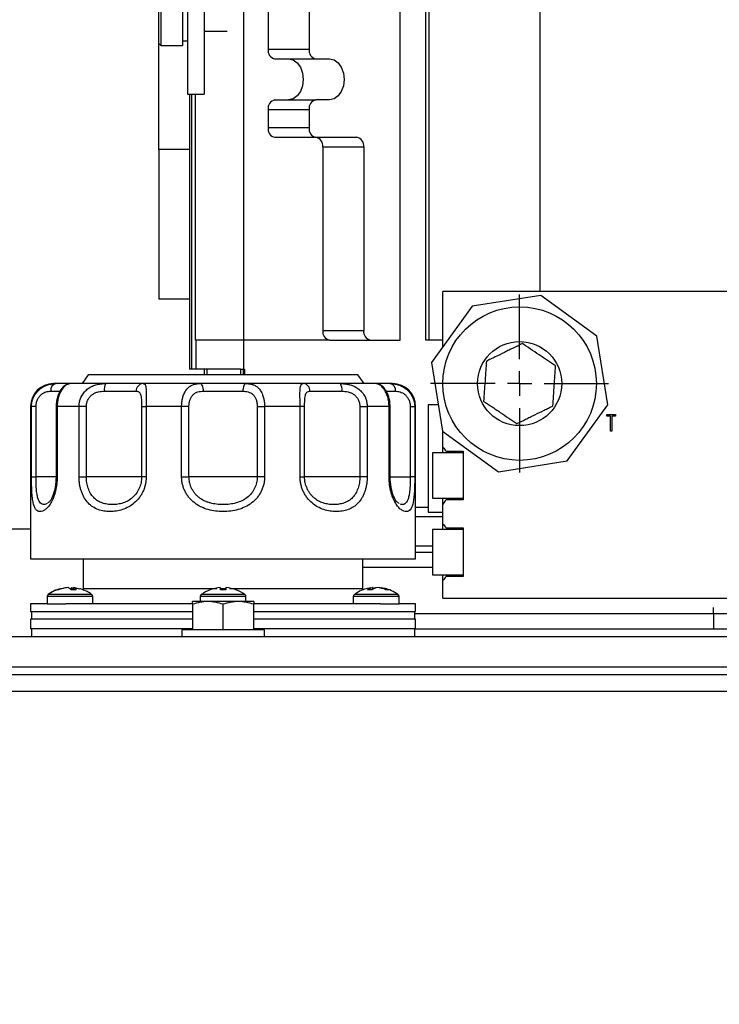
# Model space of a CAD drawing. Header units: inches. Extents: x 4 to 194, y 4 to 148.
# Tile 5 of 88: x 35.64 to 41.35, y 89.37 to 97.4. Entities that reach past the tile are written whole.
import ezdxf

# ---------------------------------------------------------------- set-up
doc = ezdxf.new("R2010")
doc.units = ezdxf.units.IN
doc.header["$LTSCALE"] = 18
doc.header["$MEASUREMENT"] = 0
doc.linetypes.add('CENTERX2', pattern=[0.8, 0.5, -0.1, 0.1, -0.1])
doc.layers.add('CENTER', color=40, linetype='CENTERX2')
doc.layers.add('DIMENSIONS', color=140, linetype='Continuous', lineweight=25)
doc.styles.add('SLDTEXTSTYLE0', font='TXT', dxfattribs={"width": 0.7})
doc.dimstyles.new('SLDDIMSTYLE1', dxfattribs={"dimtxt": 1.529297, "dimasz": 2.34, "dimexe": 0, "dimexo": 0.0625, "dimgap": 0.382324, "dimtad": 0, "dimtih": 1, "dimtoh": 1, "dimrnd": 1e-09, "dimzin": 12, "dimdsep": 46, "dimtxsty": 'SLDTEXTSTYLE0', "dimsah": 1, "dimcen": 0.09, "dimadec": 0, "dimazin": 3, "dimtfac": 1, "dimtofl": 0, "dimtmove": 0, "dimatfit": 3, "dimfxl": 0, "dimfrac": 2, "dimtolj": 1, "dimtzin": 12, "dimarcsym": 0})

# ---------------------------------------------------------------- blocks, each defined once
blk = doc.blocks.new('_D_1')
at = {"layer": 'DIMENSIONS'}
for p, q in [((37.1704, 106.2358), (21.1673, 106.2358)), ((23.4173, 106.2358), (23.4173, 93.3012)), ((20.509, 90.5283), (19.9955, 90.5283)), ((19.9955, 90.5283), (19.9955, 88.0977)), ((26.3257, 90.5283), (26.8392, 90.5283)), ((26.8392, 90.5283), (26.8392, 88.0977)), ((19.9955, 88.0977), (20.509, 88.0977)), ((26.8392, 88.0977), (26.3257, 88.0977)), ((23.4173, 75.3039), (23.4173, 87.7554)), ((31.3362, 75.3039), (21.1673, 75.3039))]:
    blk.add_line(p, q, dxfattribs=at)
for points in [[(23.4173, 106.2358), (23.0573, 103.8958), (23.7773, 103.8958)], [(23.4173, 75.3039), (23.7773, 77.6439), (23.0573, 77.6439)]]:
    blk.add_solid(points, dxfattribs=at)
at = {"layer": 'DIMENSIONS', "char_height": 1.5, "attachment_point": 1, "style": 'SLDTEXTSTYLE0'}
for s, insert in [('30.93', (20.509, 92.8043)), ('785.7', (20.509, 90.0313))]:
    blk.add_mtext(s, dxfattribs=dict(at, insert=insert))
blk = doc.blocks.new('SW_CENTERMARKSYMBOL_9')
at = {"layer": 'CENTER', "color": 0}
for p, q in [((0, 0.2), (0, 0.72593)), ((0, 0), (0, 0.1)), ((-0.2, 0), (-0.72593, 0)), ((0, 0), (-0.1, 0)), ((0, 0), (0, -0.1)), ((0, 0), (0.1, 0)), ((0.2, 0), (0.72593, 0)), ((0, -0.2), (0, -0.72593))]:
    blk.add_line(p, q, dxfattribs=at)

msp = doc.modelspace()

# ---------------------------------------------------------------- linework, layer by layer
for p, q in [((37.4675, 94.7831), (37.4675, 102.1846)), ((38.7427, 94.7831), (38.7427, 102.1846)), ((38.9509, 94.7831), (38.9509, 102.1846)), ((38.978, 94.7831), (38.978, 102.1846)), ((39.8817, 99.8978), (39.8817, 95.1789)), ((37.0074, 98.1282), (37.0074, 96.7896)), ((37.1452, 98.1282), (37.1452, 96.7896)), ((36.7712, 97.7161), (36.7712, 97.2043)), ((37.6658, 97.663), (37.6658, 97.1551)), ((37.9998, 97.663), (37.9998, 97.1551)), ((36.7909, 97.4602), (36.7909, 97.1846)), ((36.968, 97.4602), (36.968, 97.1846)), ((37.1452, 97.3028), (37.3326, 97.3028)), ((36.968, 97.224), (37.0074, 97.224)), ((36.7712, 97.2043), (36.7909, 97.1846)), ((36.7744, 96.3382), (36.7744, 97.2011)), ((36.7909, 97.1846), (36.968, 97.1846)), ((37.6658, 97.1551), (37.9998, 97.1551)), ((37.7215, 97.0764), (38.0555, 97.0764)), ((38.0555, 97.0764), (38.1669, 97.0764)), ((37.0074, 96.7896), (37.1452, 96.7896)), ((37.0246, 96.7896), (37.0246, 94.5469)), ((37.0431, 94.5469), (37.0431, 96.7896)), ((37.0732, 94.7831), (37.0732, 96.7896)), ((37.7215, 96.7417), (38.0555, 96.7417)), ((38.1669, 96.7417), (38.0555, 96.7417)), ((37.6658, 96.663), (37.6658, 96.5154)), ((37.6658, 96.663), (37.9998, 96.663)), ((37.9998, 96.663), (37.9998, 96.5154)), ((37.6658, 96.5154), (37.9998, 96.5154)), ((37.7215, 96.4366), (38.0555, 96.4366)), ((38.0555, 96.4366), (38.3896, 96.4366)), ((37.0246, 96.3382), (36.7744, 96.3382)), ((36.7744, 96.3382), (36.7744, 95.1177)), ((38.1112, 96.3579), (38.4453, 96.3579)), ((38.1112, 96.3579), (38.1112, 94.8618)), ((38.4453, 96.3579), (38.4453, 94.8618)), ((39.0917, 94.7305), (39.0917, 95.1789)), ((42.533, 95.1789), (39.0917, 95.1789)), ((39.8888, 95.1479), (39.33, 95.059)), ((40.3468, 94.8157), (39.8888, 95.1479)), ((37.0246, 95.1177), (36.7744, 95.1177)), ((39.33, 95.059), (38.9978, 94.601)), ((38.1112, 94.8618), (38.4453, 94.8618)), ((40.4357, 94.2569), (40.3468, 94.8157)), ((37.4675, 94.7831), (37.0732, 94.7831)), ((37.08, 94.5469), (37.08, 94.7831)), ((38.1669, 94.7831), (37.4675, 94.7831)), ((37.4676, 94.5469), (37.4676, 94.7831)), ((38.1669, 94.7831), (38.5009, 94.7831)), ((38.5009, 94.7831), (38.7427, 94.7831)), ((38.978, 94.7831), (38.9509, 94.7831)), ((39.0917, 94.7831), (38.978, 94.7831)), ((38.9978, 94.601), (39.0867, 94.0422)), ((36.1987, 94.4989), (36.1487, 94.4289)), ((38.3987, 94.4989), (36.1987, 94.4989)), ((37.0431, 94.5469), (37.0246, 94.5469)), ((37.08, 94.5469), (37.0431, 94.5469)), ((37.2699, 94.5469), (37.08, 94.5469)), ((37.1452, 94.5469), (37.1452, 94.4989)), ((37.1675, 94.4989), (37.1675, 94.5469)), ((37.4397, 94.5469), (37.2699, 94.5469)), ((37.4397, 94.5469), (37.4621, 94.5469)), ((37.4397, 94.5469), (37.4397, 94.4989)), ((37.4621, 94.5469), (37.4733, 94.5469)), ((37.4621, 94.5469), (37.4621, 94.4989)), ((37.4733, 94.5469), (37.4733, 94.4989)), ((38.4487, 94.4289), (38.3987, 94.4989)), ((36.054, 94.4289), (36.0376, 94.4235)), ((38.5599, 94.4235), (38.5435, 94.4289)), ((35.8927, 94.3664), (35.9717, 94.3664)), ((36.3304, 94.3664), (36.5905, 94.3664)), ((37.138, 94.3664), (37.4595, 94.3664)), ((38.007, 94.3664), (38.2671, 94.3664)), ((38.6229, 94.3664), (38.7048, 94.3664)), ((39.0526, 94.2564), (38.9697, 94.2564)), ((38.9697, 94.2564), (38.9697, 93.3814)), ((40.1035, 93.7989), (40.4357, 94.2569)), ((35.7287, 94.2414), (35.7287, 92.9989)), ((35.7361, 94.2414), (35.7287, 94.2414)), ((35.7361, 93.6688), (35.7361, 94.2414)), ((35.7729, 94.2414), (35.7361, 94.2414)), ((35.7729, 93.6688), (35.7729, 94.2414)), ((35.9367, 94.2414), (35.9367, 93.6688)), ((35.9453, 94.2414), (35.9367, 94.2414)), ((35.9453, 94.2414), (35.9453, 93.6688)), ((36.1238, 94.2414), (35.9453, 94.2414)), ((36.1238, 93.6688), (36.1238, 94.2414)), ((36.1836, 94.2414), (36.1238, 94.2414)), ((36.1836, 93.6688), (36.1836, 94.2414)), ((36.6342, 94.2414), (36.6342, 93.6688)), ((36.6342, 94.2414), (36.6714, 94.2414)), ((36.6714, 94.2414), (36.6714, 93.6688)), ((36.9603, 94.2414), (36.6714, 94.2414)), ((36.9603, 93.6688), (36.9603, 94.2414)), ((37.0202, 94.2414), (36.9603, 94.2414)), ((37.0202, 93.6688), (37.0202, 94.2414)), ((37.5773, 94.2414), (37.6372, 94.2414)), ((37.5773, 94.2414), (37.5773, 93.6688)), ((37.6372, 94.2414), (37.6372, 93.6688)), ((37.9261, 94.2414), (37.6372, 94.2414)), ((37.9261, 93.6688), (37.9261, 94.2414)), ((37.9633, 94.2414), (37.9261, 94.2414)), ((37.9633, 93.6688), (37.9633, 94.2414)), ((38.4139, 94.2414), (38.4139, 93.6688)), ((38.4139, 94.2414), (38.4737, 94.2414)), ((38.4737, 94.2414), (38.4737, 93.6688)), ((38.6522, 94.2414), (38.4737, 94.2414)), ((38.6522, 93.6688), (38.6522, 94.2414)), ((38.6608, 94.2414), (38.6522, 94.2414)), ((38.6608, 93.6688), (38.6608, 94.2414)), ((38.8246, 94.2414), (38.8246, 93.6688)), ((38.8246, 94.2414), (38.8614, 94.2414)), ((38.8614, 94.2414), (38.8614, 93.6688)), ((38.8687, 94.2414), (38.8614, 94.2414)), ((38.8687, 92.9989), (38.8687, 94.2414)), ((40.427, 94.1774), (40.4994, 94.1774)), ((40.427, 94.1633), (40.427, 94.1774)), ((40.4994, 94.1774), (40.4994, 94.1633)), ((40.457, 94.1633), (40.427, 94.1633)), ((40.457, 94.0396), (40.457, 94.1633)), ((40.4994, 94.1633), (40.4694, 94.1633)), ((40.4694, 94.1633), (40.4694, 94.0396)), ((39.0867, 94.0422), (39.5447, 93.71)), ((39.0917, 93.9109), (39.0917, 94.0386)), ((40.4694, 94.0396), (40.457, 94.0396)), ((39.2567, 93.8639), (39.0067, 93.8639)), ((39.0067, 93.8639), (39.0067, 93.6789)), ((39.0917, 93.8639), (39.0917, 93.9109)), ((39.1167, 93.8777), (39.1167, 93.8639)), ((39.1167, 93.8767), (39.2567, 93.8767)), ((39.2567, 93.8767), (39.2567, 93.4812)), ((39.5447, 93.71), (40.1035, 93.7989)), ((35.7361, 93.6688), (35.7729, 93.6688)), ((35.9367, 93.6688), (35.7729, 93.6688)), ((35.9453, 93.6688), (35.9367, 93.6688)), ((36.1238, 93.6688), (36.1836, 93.6688)), ((36.6342, 93.6688), (36.1836, 93.6688)), ((36.6714, 93.6688), (36.6342, 93.6688)), ((36.9603, 93.6688), (37.0202, 93.6688)), ((37.5773, 93.6688), (37.0202, 93.6688)), ((37.6372, 93.6688), (37.5773, 93.6688)), ((37.9261, 93.6688), (37.9633, 93.6688)), ((38.4139, 93.6688), (37.9633, 93.6688)), ((38.4737, 93.6688), (38.4139, 93.6688)), ((38.6522, 93.6688), (38.6608, 93.6688)), ((38.6608, 93.6688), (38.8246, 93.6688)), ((38.8614, 93.6688), (38.8246, 93.6688)), ((39.0067, 93.6789), (39.0067, 93.4939)), ((35.8674, 93.4523), (35.864, 93.451)), ((38.7335, 93.4511), (38.73, 93.4524)), ((39.0067, 93.4939), (39.2567, 93.4939)), ((39.0917, 93.447), (39.0917, 93.4939)), ((39.0917, 93.2859), (39.0917, 93.447)), ((39.1167, 93.4939), (39.1167, 93.4795)), ((39.2567, 93.4812), (39.1167, 93.4812)), ((38.8687, 93.4209), (38.9697, 93.4209)), ((38.9697, 93.3814), (39.0917, 93.3814)), ((39.0917, 93.3421), (38.8687, 93.3421)), ((39.0917, 93.2389), (39.0917, 93.2859)), ((35.7287, 93.2414), (35.2597, 93.2414)), ((39.2567, 93.2389), (39.0067, 93.2389)), ((39.0067, 93.2389), (39.0067, 93.0539)), ((39.1167, 93.2517), (39.2567, 93.2517)), ((39.1167, 93.2517), (39.1167, 93.2389)), ((39.2567, 93.2517), (39.2567, 92.8562)), ((38.8687, 93.1059), (39.0067, 93.1059)), ((38.8687, 93.0539), (39.0067, 93.0539)), ((39.0067, 93.0539), (39.0067, 92.8689)), ((35.7287, 92.9989), (38.8687, 92.9989)), ((36.1587, 92.9989), (36.1587, 92.7589)), ((38.4387, 92.7589), (38.4387, 92.9989)), ((39.0067, 92.9289), (38.4387, 92.9289)), ((39.0067, 92.8689), (39.2567, 92.8689)), ((39.0917, 92.822), (39.0917, 92.8689)), ((39.0917, 92.6789), (39.0917, 92.822)), ((39.1167, 92.8689), (39.1167, 92.8562)), ((39.2567, 92.8562), (39.1167, 92.8562)), ((36.0529, 92.7555), (36.0661, 92.7652)), ((36.0661, 92.7652), (36.065, 92.7477)), ((36.0661, 92.7652), (36.0784, 92.7625)), ((36.0786, 92.7652), (36.0769, 92.7481)), ((36.1292, 92.7538), (36.0786, 92.7652)), ((36.1539, 92.7476), (36.1569, 92.7476)), ((36.1587, 92.7589), (36.1581, 92.7462)), ((36.1587, 92.7589), (37.2468, 92.7589)), ((37.2765, 92.7589), (37.3212, 92.7589)), ((37.3509, 92.7589), (38.4387, 92.7589)), ((38.4395, 92.745), (38.4387, 92.7589)), ((38.5159, 92.7652), (38.5021, 92.7617)), ((38.5159, 92.7652), (38.5177, 92.7494)), ((38.5165, 92.7597), (38.5388, 92.7652)), ((38.5781, 92.7635), (38.57, 92.7652)), ((35.8639, 92.693), (35.8639, 92.6339)), ((36.2369, 92.693), (35.8639, 92.693)), ((35.879, 92.7092), (35.8721, 92.7092)), ((36.2286, 92.7092), (35.879, 92.7092)), ((36.2369, 92.6339), (36.2369, 92.693)), ((37.1737, 92.6514), (37.0487, 92.6514)), ((37.1122, 92.693), (37.1122, 92.6514)), ((37.4852, 92.693), (37.1122, 92.693)), ((37.477, 92.7092), (37.1205, 92.7092)), ((37.4237, 92.6514), (37.1737, 92.6514)), ((37.5487, 92.6514), (37.4237, 92.6514)), ((37.4852, 92.6514), (37.4852, 92.693)), ((38.3606, 92.693), (38.3606, 92.6339)), ((38.7336, 92.693), (38.3606, 92.693)), ((38.7015, 92.7092), (38.3689, 92.7092)), ((38.7254, 92.7092), (38.7015, 92.7092)), ((38.7336, 92.6339), (38.7336, 92.693)), ((39.0917, 92.6789), (43.7167, 92.6789)), ((35.7287, 92.6339), (35.7287, 92.5714)), ((35.8639, 92.6339), (35.7287, 92.6339)), ((35.7287, 92.5714), (37.0487, 92.5714)), ((35.7362, 92.5714), (35.7362, 92.5089)), ((35.8639, 92.6339), (36.015, 92.6339)), ((37.0487, 92.6339), (36.015, 92.6339)), ((37.0487, 92.6291), (37.0487, 92.4214)), ((37.2987, 92.4214), (37.2987, 92.6291)), ((37.5487, 92.4214), (37.5487, 92.6291)), ((37.5487, 92.5714), (38.8687, 92.5714)), ((38.5825, 92.6339), (37.5495, 92.6339)), ((38.5825, 92.6339), (38.7336, 92.6339)), ((38.8687, 92.6339), (38.7336, 92.6339)), ((38.8612, 92.5089), (38.8612, 92.5714)), ((38.8687, 92.5714), (38.8687, 92.6339)), ((41.2987, 92.5539), (41.2987, 92.6039)), ((35.7287, 92.5089), (35.7287, 92.4289)), ((37.0487, 92.5089), (35.7287, 92.5089)), ((38.8687, 92.5089), (37.5487, 92.5089)), ((38.8612, 92.5539), (41.2987, 92.5539)), ((38.8687, 92.4289), (38.8687, 92.5089)), ((41.2987, 92.5539), (43.7167, 92.5539)), ((41.2987, 92.5539), (41.2987, 92.4289)), ((37.0487, 92.4289), (35.7287, 92.4289)), ((35.7362, 92.4289), (35.7362, 92.3664)), ((36.9607, 92.4214), (36.9607, 92.3664)), ((37.6367, 92.4214), (36.9607, 92.4214)), ((38.8687, 92.4289), (37.5487, 92.4289)), ((37.6367, 92.3664), (37.6367, 92.4214)), ((38.8612, 92.3664), (38.8612, 92.4289)), ((38.8687, 92.4289), (41.2987, 92.4289)), ((41.2987, 92.4289), (43.7167, 92.4289)), ((34.2987, 92.3664), (48.2987, 92.3664)), ((48.2987, 92.1164), (34.2987, 92.1164)), ((50.3612, 92.0539), (32.2362, 92.0539)), ((50.3612, 91.9193), (32.2362, 91.9193))]:
    msp.add_line(p, q)
at = {"flags": 128}
for points in [[(37.8328, 97.0764), (37.8694, 97.0682), (37.9024, 97.0444), (37.9285, 97.0074), (37.9453, 96.9608), (37.9511, 96.9091), (37.9453, 96.8574), (37.9285, 96.8107), (37.9024, 96.7737), (37.8694, 96.7499), (37.8328, 96.7417)], [(38.1669, 97.0764), (38.2034, 97.0682), (38.2364, 97.0444), (38.2626, 97.0074), (38.2794, 96.9608), (38.2852, 96.9091), (38.2794, 96.8574), (38.2626, 96.8107), (38.2364, 96.7737), (38.2034, 96.7499), (38.1669, 96.7417)], [(37.138, 94.3664), (37.1375, 94.3786), (37.136, 94.3904), (37.1335, 94.4012), (37.1302, 94.4106), (37.1261, 94.4184), (37.1215, 94.4242), (37.1165, 94.4277), (37.1112, 94.4289)], [(37.4863, 94.4289), (37.481, 94.4277), (37.476, 94.4242), (37.4714, 94.4184), (37.4673, 94.4106), (37.464, 94.4012), (37.4615, 94.3904), (37.46, 94.3786), (37.4595, 94.3664)], [(35.9454, 92.7482), (35.9357, 92.7445), (35.9298, 92.742)]]:
    msp.add_lwpolyline(points, dxfattribs=at)
for radius in [0.6259, 0.343]:
    msp.add_circle((39.7167, 94.4289), radius)
for centre, radius, start, end in [((37.7354, 97.1453), 0.0703, 171.95053, 258.57825), ((38.0694, 97.1453), 0.0703, 171.95053, 258.57825), ((37.7354, 96.6728), 0.0703, 101.42175, 188.04947), ((38.0694, 96.6728), 0.0703, 101.42175, 188.04947), ((37.7354, 96.5055), 0.0703, 171.95053, 258.57825), ((38.0694, 96.5055), 0.0703, 171.95053, 258.57825), ((38.0416, 96.3677), 0.0703, 351.95053, 78.57825), ((38.3757, 96.3677), 0.0703, 351.95053, 78.57825), ((38.1808, 94.852), 0.0703, 171.95053, 258.57825), ((38.5149, 94.852), 0.0703, 171.95053, 258.57825), ((35.9162, 94.2414), 0.1875, 90, 180), ((35.9483, 94.3738), 0.0561, 100.42322, 187.55597), ((36.4238, 94.3815), 0.0946, 149.9365, 189.17836), ((36.6494, 94.37), 0.0591, 93.96554, 183.48036), ((37.9481, 94.37), 0.0591, 356.51964, 86.03446), ((38.1737, 94.3815), 0.0946, 350.82164, 30.0635), ((38.5399, 94.3664), 0.0625, 65.87792, 90), ((38.6492, 94.3738), 0.0561, 352.44403, 79.57678), ((38.6812, 94.2414), 0.1875, 0, 90), ((36.0504, 92.4629), 0.304, 115.84691, 125.89259), ((37.2987, 92.4629), 0.304, 110.20028, 125.89259), ((37.2987, 92.4629), 0.304, 54.10741, 69.82719), ((35.8839, 92.693), 0.02, 125.89259, 180), ((36.2169, 92.693), 0.02, 0, 54.10741), ((37.1322, 92.693), 0.02, 125.89259, 180), ((37.4652, 92.693), 0.02, 0, 54.10741), ((38.3806, 92.693), 0.02, 125.89259, 180), ((38.7136, 92.693), 0.02, 0, 54.10741)]:
    msp.add_arc(centre, radius, start, end)
for points, knots in [([(39.7389, 94.755), (39.716, 94.7437), (39.6926, 94.7323), (39.6562, 94.7144), (39.6438, 94.7084), (39.6186, 94.696), (39.6057, 94.6897), (39.5669, 94.6707), (39.5417, 94.6583), (39.5048, 94.6402), (39.4925, 94.6342), (39.4687, 94.6225), (39.457, 94.6168), (39.4455, 94.6111)], [0, 0, 0, 0, 0.25, 0.25, 0.375, 0.375, 0.5, 0.5, 0.75, 0.75, 0.875, 0.875, 1, 1, 1, 1]), ([(40.0102, 94.5728), (39.989, 94.587), (39.9673, 94.6016), (39.9336, 94.6242), (39.9222, 94.6319), (39.8989, 94.6475), (39.8869, 94.6556), (39.8514, 94.6794), (39.8281, 94.6951), (39.7822, 94.7259), (39.7602, 94.7406), (39.7389, 94.755)], [0, 0, 0, 0, 0.25, 0.25, 0.375, 0.375, 0.5, 0.5, 0.75, 0.75, 1, 1, 1, 1]), ([(39.4455, 94.6111), (39.4437, 94.5857), (39.442, 94.5596), (39.4392, 94.5191), (39.4383, 94.5054), (39.4364, 94.4774), (39.4354, 94.4629), (39.4325, 94.4203), (39.4306, 94.3923), (39.4269, 94.3371), (39.4251, 94.3107), (39.4233, 94.2851)], [0, 0, 0, 0, 0.25, 0.25, 0.375, 0.375, 0.5, 0.5, 0.75, 0.75, 1, 1, 1, 1]), ([(39.988, 94.2467), (39.9898, 94.2722), (39.9915, 94.2983), (39.9943, 94.3387), (39.9952, 94.3525), (39.9971, 94.3805), (39.9981, 94.3949), (40.001, 94.4376), (40.0029, 94.4656), (40.0066, 94.5208), (40.0084, 94.5472), (40.0102, 94.5728)], [0, 0, 0, 0, 0.25, 0.25, 0.375, 0.375, 0.5, 0.5, 0.75, 0.75, 1, 1, 1, 1]), ([(35.7361, 94.2414), (35.7362, 94.2442), (35.7362, 94.2497), (35.7368, 94.258), (35.7377, 94.2662), (35.739, 94.2743), (35.7407, 94.2822), (35.7427, 94.2901), (35.745, 94.2978), (35.7477, 94.3054), (35.7507, 94.3128), (35.7585, 94.3301), (35.7743, 94.3553), (35.8022, 94.3837), (35.8343, 94.4052), (35.8633, 94.4173), (35.8867, 94.4236), (35.9042, 94.4268), (35.9214, 94.4286), (35.9326, 94.4288), (35.9381, 94.4289)], [0, 0, 0, 0, 0.025512, 0.050896, 0.076158, 0.101307, 0.12635, 0.151295, 0.17615, 0.200922, 0.225619, 0.250249, 0.376893, 0.499722, 0.625604, 0.749796, 0.812812, 0.875424, 0.937772, 1, 1, 1, 1]), ([(36.0415, 94.4271), (36.0308, 94.4236), (36.0069, 94.4156), (35.976, 94.3834), (35.9523, 94.3379), (35.9389, 94.2868), (35.9374, 94.257), (35.9367, 94.2414)], [0, 0, 0, 0, 0.1778022, 0.3994715, 0.6711686, 0.8288527, 1, 1, 1, 1]), ([(36.054, 94.4289), (36.0531, 94.4289), (36.0503, 94.4289), (36.0285, 94.4289), (35.9917, 94.4289), (35.9559, 94.4289), (35.9381, 94.4289)], [0, 0, 0, 0, 0.1480745, 0.4337503, 0.7194262, 1, 1, 1, 1]), ([(36.0376, 94.4235), (36.0328, 94.4224), (36.0178, 94.4191), (35.9913, 94.3928), (35.9693, 94.3555), (35.956, 94.3212), (35.947, 94.2825), (35.9459, 94.2552), (35.9453, 94.2414)], [0, 0, 0, 0, 0.137357, 0.423816, 0.565372, 0.711333, 0.85425, 1, 1, 1, 1]), ([(36.1238, 94.2414), (36.1239, 94.2442), (36.1239, 94.2497), (36.1245, 94.258), (36.1254, 94.2662), (36.1267, 94.2743), (36.1283, 94.2822), (36.1303, 94.2901), (36.1326, 94.2978), (36.1352, 94.3054), (36.1381, 94.3128), (36.1459, 94.3301), (36.1616, 94.3553), (36.1901, 94.3837), (36.2237, 94.4052), (36.2552, 94.4173), (36.2813, 94.4236), (36.3014, 94.4268), (36.3216, 94.4286), (36.3352, 94.4288), (36.3419, 94.4289)], [0, 0, 0, 0, 0.025512, 0.050896, 0.076158, 0.101307, 0.12635, 0.151295, 0.17615, 0.200922, 0.225619, 0.250249, 0.376893, 0.499722, 0.625604, 0.749796, 0.812812, 0.875424, 0.937772, 1, 1, 1, 1]), ([(36.6454, 94.4289), (36.6463, 94.4289), (36.6483, 94.4289), (36.651, 94.4284), (36.6536, 94.4277), (36.6559, 94.4266), (36.6581, 94.4252), (36.66, 94.4234), (36.6618, 94.4212), (36.665, 94.4161), (36.6686, 94.4052), (36.6711, 94.3838), (36.672, 94.3554), (36.6719, 94.3281), (36.6718, 94.3056), (36.6716, 94.2903), (36.6715, 94.2744), (36.6714, 94.258), (36.6714, 94.247), (36.6714, 94.2414)], [0, 0, 0, 0, 0.031071, 0.062154, 0.093269, 0.124432, 0.155662, 0.186976, 0.218392, 0.249927, 0.373946, 0.499658, 0.622463, 0.74909, 0.798542, 0.848297, 0.898417, 0.948964, 1, 1, 1, 1]), ([(36.9603, 94.2414), (36.9603, 94.2442), (36.9604, 94.2497), (36.9607, 94.258), (36.9613, 94.2662), (36.962, 94.2743), (36.963, 94.2822), (36.9642, 94.2901), (36.9656, 94.2978), (36.9671, 94.3054), (36.9689, 94.3128), (36.9736, 94.3301), (36.9833, 94.3553), (37.0014, 94.3837), (37.0238, 94.4052), (37.0457, 94.4173), (37.0646, 94.4236), (37.0796, 94.4268), (37.0951, 94.4286), (37.1059, 94.4288), (37.1112, 94.4289)], [0, 0, 0, 0, 0.025512, 0.050896, 0.076158, 0.101307, 0.12635, 0.151295, 0.17615, 0.200922, 0.225619, 0.250249, 0.376893, 0.499722, 0.625604, 0.749796, 0.812812, 0.875424, 0.937772, 1, 1, 1, 1]), ([(37.4863, 94.4289), (37.489, 94.4289), (37.4944, 94.4289), (37.5023, 94.4284), (37.5101, 94.4277), (37.5178, 94.4266), (37.5253, 94.4252), (37.5327, 94.4234), (37.5399, 94.4212), (37.5539, 94.4161), (37.5736, 94.4052), (37.596, 94.3838), (37.6141, 94.3554), (37.6247, 94.3281), (37.6304, 94.3056), (37.6334, 94.2903), (37.6356, 94.2744), (37.6369, 94.258), (37.6371, 94.247), (37.6372, 94.2414)], [0, 0, 0, 0, 0.031071, 0.062154, 0.093269, 0.124432, 0.155662, 0.186976, 0.218392, 0.249927, 0.373946, 0.499658, 0.622463, 0.74909, 0.798542, 0.848297, 0.898417, 0.948964, 1, 1, 1, 1]), ([(37.9261, 94.2414), (37.9261, 94.2442), (37.9261, 94.2497), (37.9261, 94.258), (37.926, 94.2662), (37.926, 94.2743), (37.9259, 94.2822), (37.9259, 94.2901), (37.9258, 94.2978), (37.9257, 94.3054), (37.9257, 94.3128), (37.9256, 94.3301), (37.9255, 94.3553), (37.9264, 94.3837), (37.9288, 94.4052), (37.9328, 94.4173), (37.9374, 94.4236), (37.9415, 94.4268), (37.9463, 94.4286), (37.9502, 94.4288), (37.9521, 94.4289)], [0, 0, 0, 0, 0.025512, 0.050896, 0.076158, 0.101307, 0.12635, 0.151295, 0.17615, 0.200922, 0.225619, 0.250249, 0.376893, 0.499722, 0.625604, 0.749796, 0.812812, 0.875424, 0.937772, 1, 1, 1, 1]), ([(38.2556, 94.4289), (38.2589, 94.4289), (38.2657, 94.4289), (38.2758, 94.4284), (38.2859, 94.4277), (38.296, 94.4266), (38.306, 94.4252), (38.316, 94.4234), (38.3259, 94.4212), (38.3453, 94.4161), (38.3736, 94.4052), (38.4073, 94.3838), (38.4358, 94.3554), (38.4529, 94.3281), (38.4624, 94.3056), (38.4674, 94.2903), (38.471, 94.2744), (38.4732, 94.258), (38.4735, 94.247), (38.4737, 94.2414)], [0, 0, 0, 0, 0.031071, 0.062154, 0.093269, 0.124432, 0.155662, 0.186976, 0.218392, 0.249927, 0.373946, 0.499658, 0.622463, 0.74909, 0.798542, 0.848297, 0.898417, 0.948964, 1, 1, 1, 1]), ([(38.6594, 94.4289), (38.639, 94.4289), (38.5979, 94.4289), (38.558, 94.4289), (38.5482, 94.4289), (38.5435, 94.4289)], [0, 0, 0, 0, 0.3386107, 0.6856996, 1, 1, 1, 1]), ([(38.6608, 94.2414), (38.6601, 94.2569), (38.6586, 94.2868), (38.6453, 94.3379), (38.6215, 94.3834), (38.5906, 94.4156), (38.5667, 94.4236), (38.556, 94.4271)], [0, 0, 0, 0, 0.170782, 0.328462, 0.601055, 0.823001, 1, 1, 1, 1]), ([(38.6522, 94.2414), (38.6516, 94.2552), (38.6505, 94.2824), (38.6415, 94.3211), (38.6283, 94.3553), (38.6062, 94.3927), (38.5798, 94.4191), (38.5648, 94.4224), (38.5599, 94.4235)], [0, 0, 0, 0, 0.145354, 0.287903, 0.43392, 0.575538, 0.862457, 1, 1, 1, 1]), ([(38.6594, 94.4289), (38.6621, 94.4289), (38.6677, 94.4289), (38.6761, 94.4284), (38.6847, 94.4277), (38.6933, 94.4266), (38.702, 94.4252), (38.7107, 94.4234), (38.7196, 94.4212), (38.737, 94.4161), (38.763, 94.4052), (38.7952, 94.3838), (38.8231, 94.3554), (38.8403, 94.3281), (38.8499, 94.3056), (38.8549, 94.2903), (38.8586, 94.2744), (38.8609, 94.258), (38.8612, 94.247), (38.8614, 94.2414)], [0, 0, 0, 0, 0.031071, 0.062154, 0.093269, 0.124432, 0.155662, 0.186976, 0.218392, 0.249927, 0.373946, 0.499658, 0.622463, 0.74909, 0.798542, 0.848297, 0.898417, 0.948964, 1, 1, 1, 1]), ([(35.7729, 94.2414), (35.7729, 94.2515), (35.7739, 94.2613), (35.7771, 94.2757), (35.7784, 94.2804), (35.7815, 94.2896), (35.7832, 94.294), (35.7891, 94.3067), (35.7939, 94.3146), (35.8046, 94.3286), (35.8105, 94.3347), (35.8229, 94.3451), (35.8294, 94.3494), (35.8425, 94.3564), (35.8491, 94.359), (35.8684, 94.365), (35.881, 94.3664), (35.8927, 94.3664)], [0, 0, 0, 0, 0.125, 0.125, 0.1875, 0.1875, 0.25, 0.25, 0.375, 0.375, 0.5, 0.5, 0.625, 0.625, 0.75, 0.75, 1, 1, 1, 1]), ([(36.1836, 94.2414), (36.1836, 94.2515), (36.1847, 94.2613), (36.1881, 94.2757), (36.1895, 94.2804), (36.1929, 94.2896), (36.1948, 94.294), (36.2012, 94.3067), (36.2066, 94.3146), (36.2186, 94.3286), (36.2254, 94.3347), (36.2399, 94.3451), (36.2476, 94.3494), (36.2636, 94.3564), (36.2719, 94.359), (36.2967, 94.365), (36.3137, 94.3664), (36.3304, 94.3664)], [0, 0, 0, 0, 0.125, 0.125, 0.1875, 0.1875, 0.25, 0.25, 0.375, 0.375, 0.5, 0.5, 0.625, 0.625, 0.75, 0.75, 1, 1, 1, 1]), ([(36.5905, 94.3664), (36.5946, 94.3664), (36.5984, 94.3661), (36.6055, 94.3644), (36.6088, 94.363), (36.6147, 94.359), (36.6173, 94.3563), (36.622, 94.3494), (36.6241, 94.345), (36.6275, 94.3347), (36.6289, 94.3286), (36.6311, 94.3146), (36.6319, 94.3068), (36.6332, 94.2899), (36.6336, 94.2805), (36.6341, 94.2615), (36.6342, 94.2516), (36.6342, 94.2414)], [0, 0, 0, 0, 0.125, 0.125, 0.25, 0.25, 0.375, 0.375, 0.5, 0.5, 0.625, 0.625, 0.75, 0.75, 0.875, 0.875, 1, 1, 1, 1]), ([(37.0202, 94.2414), (37.0202, 94.2515), (37.021, 94.2613), (37.0233, 94.2757), (37.0243, 94.2804), (37.0266, 94.2896), (37.028, 94.294), (37.0326, 94.3067), (37.0364, 94.3146), (37.0452, 94.3286), (37.0503, 94.3347), (37.0614, 94.3451), (37.0673, 94.3494), (37.0802, 94.3564), (37.0869, 94.359), (37.1077, 94.365), (37.1226, 94.3664), (37.138, 94.3664)], [0, 0, 0, 0, 0.125, 0.125, 0.1875, 0.1875, 0.25, 0.25, 0.375, 0.375, 0.5, 0.5, 0.625, 0.625, 0.75, 0.75, 1, 1, 1, 1]), ([(37.4595, 94.3664), (37.4671, 94.3664), (37.4747, 94.3661), (37.4895, 94.3644), (37.4968, 94.363), (37.5107, 94.359), (37.5174, 94.3563), (37.5301, 94.3494), (37.5362, 94.345), (37.5472, 94.3347), (37.5523, 94.3286), (37.5612, 94.3146), (37.5649, 94.3068), (37.571, 94.2899), (37.5734, 94.2805), (37.5765, 94.2615), (37.5773, 94.2516), (37.5773, 94.2414)], [0, 0, 0, 0, 0.125, 0.125, 0.25, 0.25, 0.375, 0.375, 0.5, 0.5, 0.625, 0.625, 0.75, 0.75, 0.875, 0.875, 1, 1, 1, 1]), ([(37.9633, 94.2414), (37.9633, 94.2515), (37.9634, 94.2613), (37.9638, 94.2757), (37.964, 94.2804), (37.9644, 94.2896), (37.9646, 94.294), (37.9656, 94.3067), (37.9664, 94.3146), (37.9686, 94.3286), (37.97, 94.3347), (37.9735, 94.3451), (37.9755, 94.3494), (37.9802, 94.3564), (37.9829, 94.359), (37.9917, 94.365), (37.9988, 94.3664), (38.007, 94.3664)], [0, 0, 0, 0, 0.125, 0.125, 0.1875, 0.1875, 0.25, 0.25, 0.375, 0.375, 0.5, 0.5, 0.625, 0.625, 0.75, 0.75, 1, 1, 1, 1]), ([(38.2671, 94.3664), (38.2754, 94.3664), (38.2838, 94.3661), (38.3007, 94.3644), (38.3092, 94.363), (38.3258, 94.359), (38.3339, 94.3563), (38.3499, 94.3494), (38.3577, 94.345), (38.3721, 94.3347), (38.3789, 94.3286), (38.391, 94.3146), (38.3962, 94.3068), (38.4048, 94.2899), (38.4082, 94.2805), (38.4128, 94.2615), (38.4139, 94.2516), (38.4139, 94.2414)], [0, 0, 0, 0, 0.125, 0.125, 0.25, 0.25, 0.375, 0.375, 0.5, 0.5, 0.625, 0.625, 0.75, 0.75, 0.875, 0.875, 1, 1, 1, 1]), ([(38.7048, 94.3664), (38.7106, 94.3664), (38.7167, 94.3661), (38.7291, 94.3644), (38.7356, 94.363), (38.7485, 94.359), (38.7551, 94.3563), (38.7681, 94.3494), (38.7746, 94.345), (38.787, 94.3347), (38.7929, 94.3286), (38.8036, 94.3146), (38.8083, 94.3068), (38.8162, 94.2899), (38.8193, 94.2805), (38.8235, 94.2615), (38.8246, 94.2516), (38.8246, 94.2414)], [0, 0, 0, 0, 0.125, 0.125, 0.25, 0.25, 0.375, 0.375, 0.5, 0.5, 0.625, 0.625, 0.75, 0.75, 0.875, 0.875, 1, 1, 1, 1]), ([(39.4233, 94.2851), (39.4445, 94.2709), (39.4662, 94.2563), (39.4999, 94.2337), (39.5113, 94.226), (39.5346, 94.2104), (39.5466, 94.2023), (39.5821, 94.1784), (39.6054, 94.1628), (39.6513, 94.132), (39.6733, 94.1172), (39.6946, 94.1029)], [0, 0, 0, 0, 0.25, 0.25, 0.375, 0.375, 0.5, 0.5, 0.75, 0.75, 1, 1, 1, 1]), ([(39.6946, 94.1029), (39.7175, 94.1141), (39.7409, 94.1256), (39.7773, 94.1435), (39.7897, 94.1495), (39.8149, 94.1619), (39.8278, 94.1682), (39.8666, 94.1872), (39.8918, 94.1996), (39.9287, 94.2177), (39.9409, 94.2237), (39.9648, 94.2354), (39.9765, 94.2411), (39.988, 94.2467)], [0, 0, 0, 0, 0.25, 0.25, 0.375, 0.375, 0.5, 0.5, 0.75, 0.75, 0.875, 0.875, 1, 1, 1, 1]), ([(35.9453, 93.6688), (35.9453, 93.6653), (35.9452, 93.6585), (35.9449, 93.6482), (35.9444, 93.6379), (35.9437, 93.6277), (35.9427, 93.6175), (35.9409, 93.6007), (35.9373, 93.5776), (35.9311, 93.5491), (35.9235, 93.5223), (35.9116, 93.4893), (35.8943, 93.4539), (35.8712, 93.4216), (35.8478, 93.4001), (35.8254, 93.3882), (35.8052, 93.3845), (35.7873, 93.3882), (35.7718, 93.4001), (35.7593, 93.4215), (35.7498, 93.4538), (35.7442, 93.4891), (35.741, 93.5221), (35.7391, 93.5489), (35.7377, 93.5772), (35.7369, 93.6019), (35.7365, 93.6222), (35.7363, 93.6376), (35.7361, 93.6532), (35.7361, 93.6636), (35.7361, 93.6688)], [0, 0, 0, 0, 0.0104423, 0.0208547, 0.0312533, 0.0416546, 0.0520749, 0.0625305, 0.0938366, 0.1252229, 0.1564359, 0.1878195, 0.2502077, 0.3113703, 0.3754297, 0.437706, 0.4999781, 0.5624246, 0.624444, 0.688377, 0.7494237, 0.8119176, 0.8432934, 0.8745022, 0.905753, 0.9369296, 0.9527332, 0.9684751, 0.9842118, 1, 1, 1, 1]), ([(35.864, 93.451), (35.8559, 93.4472), (35.8369, 93.4381), (35.8091, 93.4493), (35.7898, 93.4823), (35.7803, 93.5279), (35.7758, 93.5699), (35.7733, 93.6183), (35.773, 93.652), (35.7729, 93.6688)], [0, 0, 0, 0, 0.158822, 0.368419, 0.578669, 0.678726, 0.789229, 0.894765, 1, 1, 1, 1]), ([(35.9367, 93.6688), (35.9352, 93.6399), (35.9322, 93.5827), (35.9116, 93.513), (35.8886, 93.4693), (35.8759, 93.4594), (35.8706, 93.4553)], [0, 0, 0, 0, 0.273686, 0.542525, 0.810341, 1, 1, 1, 1]), ([(36.6714, 93.6688), (36.6714, 93.6653), (36.6713, 93.6585), (36.6707, 93.6482), (36.6698, 93.6379), (36.6685, 93.6277), (36.6668, 93.6175), (36.6634, 93.6007), (36.657, 93.5776), (36.6456, 93.5491), (36.6313, 93.5223), (36.6089, 93.4893), (36.5753, 93.4539), (36.5284, 93.4216), (36.478, 93.4001), (36.4263, 93.3882), (36.3757, 93.3845), (36.3265, 93.3882), (36.2791, 93.4001), (36.2356, 93.4215), (36.197, 93.4538), (36.1707, 93.4891), (36.1536, 93.5221), (36.1429, 93.5489), (36.1344, 93.5772), (36.1294, 93.6019), (36.1265, 93.6222), (36.125, 93.6376), (36.124, 93.6532), (36.1239, 93.6636), (36.1238, 93.6688)], [0, 0, 0, 0, 0.0104423, 0.0208547, 0.0312533, 0.0416546, 0.0520749, 0.0625305, 0.0938366, 0.1252229, 0.1564359, 0.1878195, 0.2502077, 0.3113703, 0.3754297, 0.437706, 0.4999781, 0.5624246, 0.624444, 0.688377, 0.7494237, 0.8119176, 0.8432934, 0.8745022, 0.905753, 0.9369296, 0.9527332, 0.9684751, 0.9842118, 1, 1, 1, 1]), ([(36.6342, 93.6688), (36.6342, 93.6525), (36.6326, 93.6365), (36.626, 93.6051), (36.6211, 93.5895), (36.6083, 93.5605), (36.6005, 93.5468), (36.5821, 93.5213), (36.5718, 93.5099), (36.5492, 93.4896), (36.5368, 93.4807), (36.511, 93.466), (36.4975, 93.4601), (36.4695, 93.4509), (36.4552, 93.4477), (36.4264, 93.4434), (36.4118, 93.4424), (36.3825, 93.4424), (36.3679, 93.4434), (36.3396, 93.4477), (36.3259, 93.4509), (36.3062, 93.4577), (36.2998, 93.4603), (36.2872, 93.4662), (36.2811, 93.4696), (36.2636, 93.4806), (36.2529, 93.4893), (36.2383, 93.5045), (36.2337, 93.51), (36.2251, 93.5215), (36.2211, 93.5275), (36.2137, 93.5401), (36.2103, 93.5466), (36.2041, 93.5603), (36.2012, 93.5675), (36.1937, 93.5894), (36.1899, 93.6046), (36.1849, 93.6361), (36.1836, 93.6525), (36.1836, 93.6688)], [0, 0, 0, 0, 0.0625, 0.0625, 0.125, 0.125, 0.1875, 0.1875, 0.25, 0.25, 0.3125, 0.3125, 0.375, 0.375, 0.4375, 0.4375, 0.5, 0.5, 0.5625, 0.5625, 0.625, 0.625, 0.65625, 0.65625, 0.6875, 0.6875, 0.75, 0.75, 0.78125, 0.78125, 0.8125, 0.8125, 0.84375, 0.84375, 0.875, 0.875, 0.9375, 0.9375, 1, 1, 1, 1]), ([(37.6372, 93.6688), (37.6371, 93.6653), (37.6371, 93.6585), (37.6364, 93.6482), (37.6355, 93.6379), (37.6341, 93.6277), (37.6323, 93.6175), (37.6286, 93.6007), (37.6218, 93.5776), (37.6095, 93.5491), (37.5941, 93.5223), (37.5696, 93.4893), (37.5326, 93.4539), (37.4798, 93.4216), (37.4217, 93.4001), (37.3605, 93.3882), (37.2987, 93.3845), (37.237, 93.3882), (37.1759, 93.4001), (37.1179, 93.4215), (37.0651, 93.4538), (37.0281, 93.4891), (37.0036, 93.5221), (36.9881, 93.5489), (36.9759, 93.5772), (36.9685, 93.6019), (36.9643, 93.6222), (36.962, 93.6376), (36.9606, 93.6532), (36.9604, 93.6636), (36.9603, 93.6688)], [0, 0, 0, 0, 0.010442, 0.020855, 0.031253, 0.041655, 0.052075, 0.06253, 0.093837, 0.125223, 0.156436, 0.187819, 0.250208, 0.31137, 0.37543, 0.437706, 0.499978, 0.562425, 0.624444, 0.688377, 0.749424, 0.811918, 0.843293, 0.874502, 0.905753, 0.93693, 0.952733, 0.968475, 0.984212, 1, 1, 1, 1]), ([(37.5773, 93.6688), (37.5773, 93.6525), (37.5755, 93.6365), (37.5683, 93.6051), (37.5629, 93.5895), (37.5489, 93.5605), (37.5403, 93.5468), (37.5196, 93.5213), (37.508, 93.5099), (37.4821, 93.4896), (37.4677, 93.4807), (37.4374, 93.466), (37.4213, 93.4601), (37.3876, 93.4509), (37.3702, 93.4477), (37.3349, 93.4434), (37.317, 93.4424), (37.2808, 93.4424), (37.2626, 93.4434), (37.2273, 93.4477), (37.2101, 93.4509), (37.1851, 93.4577), (37.1769, 93.4603), (37.1607, 93.4662), (37.1528, 93.4696), (37.13, 93.4806), (37.1159, 93.4893), (37.0963, 93.5045), (37.09, 93.51), (37.0783, 93.5215), (37.0729, 93.5275), (37.0627, 93.5401), (37.058, 93.5466), (37.0493, 93.5603), (37.0453, 93.5675), (37.0346, 93.5894), (37.0293, 93.6046), (37.0221, 93.6361), (37.0202, 93.6525), (37.0202, 93.6688)], [0, 0, 0, 0, 0.0625, 0.0625, 0.125, 0.125, 0.1875, 0.1875, 0.25, 0.25, 0.3125, 0.3125, 0.375, 0.375, 0.4375, 0.4375, 0.5, 0.5, 0.5625, 0.5625, 0.625, 0.625, 0.65625, 0.65625, 0.6875, 0.6875, 0.75, 0.75, 0.78125, 0.78125, 0.8125, 0.8125, 0.84375, 0.84375, 0.875, 0.875, 0.9375, 0.9375, 1, 1, 1, 1]), ([(38.4737, 93.6688), (38.4736, 93.6653), (38.4736, 93.6585), (38.4732, 93.6482), (38.4725, 93.6379), (38.4716, 93.6277), (38.4703, 93.6175), (38.4679, 93.6007), (38.4632, 93.5776), (38.4547, 93.5491), (38.444, 93.5223), (38.4269, 93.4893), (38.4006, 93.4539), (38.3621, 93.4216), (38.3184, 93.4001), (38.271, 93.3882), (38.2218, 93.3845), (38.1712, 93.3882), (38.1196, 93.4001), (38.0693, 93.4215), (38.0225, 93.4538), (37.9888, 93.4891), (37.9663, 93.5221), (37.9521, 93.5489), (37.9407, 93.5772), (37.9337, 93.6019), (37.9298, 93.6222), (37.9277, 93.6376), (37.9263, 93.6532), (37.9262, 93.6636), (37.9261, 93.6688)], [0, 0, 0, 0, 0.010442, 0.020855, 0.031253, 0.041655, 0.052075, 0.06253, 0.093837, 0.125223, 0.156436, 0.187819, 0.250208, 0.31137, 0.37543, 0.437706, 0.499978, 0.562425, 0.624444, 0.688377, 0.749424, 0.811918, 0.843293, 0.874502, 0.905753, 0.93693, 0.952733, 0.968475, 0.984212, 1, 1, 1, 1]), ([(38.4139, 93.6688), (38.4139, 93.6525), (38.4127, 93.6365), (38.4077, 93.6051), (38.4039, 93.5895), (38.3939, 93.5605), (38.3877, 93.5468), (38.3728, 93.5213), (38.3642, 93.5099), (38.3449, 93.4896), (38.3341, 93.4807), (38.3108, 93.466), (38.2983, 93.4601), (38.2717, 93.4509), (38.2579, 93.4477), (38.2296, 93.4434), (38.2152, 93.4424), (38.1859, 93.4424), (38.1711, 93.4434), (38.1423, 93.4477), (38.1281, 93.4509), (38.1074, 93.4577), (38.1005, 93.4603), (38.0869, 93.4662), (38.0803, 93.4696), (38.0609, 93.4806), (38.0487, 93.4893), (38.0316, 93.5045), (38.0261, 93.51), (38.0158, 93.5215), (38.0109, 93.5275), (38.0018, 93.5401), (37.9976, 93.5466), (37.9897, 93.5603), (37.9861, 93.5675), (37.9765, 93.5894), (37.9716, 93.6046), (37.965, 93.6361), (37.9633, 93.6525), (37.9633, 93.6688)], [0, 0, 0, 0, 0.0625, 0.0625, 0.125, 0.125, 0.1875, 0.1875, 0.25, 0.25, 0.3125, 0.3125, 0.375, 0.375, 0.4375, 0.4375, 0.5, 0.5, 0.5625, 0.5625, 0.625, 0.625, 0.65625, 0.65625, 0.6875, 0.6875, 0.75, 0.75, 0.78125, 0.78125, 0.8125, 0.8125, 0.84375, 0.84375, 0.875, 0.875, 0.9375, 0.9375, 1, 1, 1, 1]), ([(38.8614, 93.6688), (38.8614, 93.6653), (38.8614, 93.6585), (38.8613, 93.6482), (38.8612, 93.6379), (38.8611, 93.6277), (38.8609, 93.6175), (38.8605, 93.6007), (38.8598, 93.5776), (38.8584, 93.5491), (38.8565, 93.5223), (38.8533, 93.4893), (38.8478, 93.4539), (38.8382, 93.4216), (38.8257, 93.4001), (38.8102, 93.3882), (38.7923, 93.3845), (38.7721, 93.3882), (38.7497, 93.4001), (38.7264, 93.4215), (38.7033, 93.4538), (38.686, 93.4891), (38.6741, 93.5221), (38.6664, 93.5489), (38.6602, 93.5772), (38.6564, 93.6019), (38.6543, 93.6222), (38.6531, 93.6376), (38.6524, 93.6532), (38.6523, 93.6636), (38.6522, 93.6688)], [0, 0, 0, 0, 0.0104423, 0.0208547, 0.0312533, 0.0416546, 0.0520749, 0.0625305, 0.0938366, 0.1252229, 0.1564359, 0.1878195, 0.2502077, 0.3113703, 0.3754297, 0.437706, 0.4999781, 0.5624246, 0.624444, 0.688377, 0.7494237, 0.8119176, 0.8432934, 0.8745022, 0.905753, 0.9369296, 0.9527332, 0.9684751, 0.9842118, 1, 1, 1, 1]), ([(38.7267, 93.4554), (38.7215, 93.4595), (38.7089, 93.4693), (38.6859, 93.513), (38.6653, 93.5826), (38.6623, 93.6399), (38.6608, 93.6688)], [0, 0, 0, 0, 0.188561, 0.456506, 0.725377, 1, 1, 1, 1]), ([(38.8246, 93.6688), (38.8245, 93.6518), (38.8242, 93.618), (38.8217, 93.5694), (38.8171, 93.5274), (38.8076, 93.4819), (38.7882, 93.4497), (38.7646, 93.4385), (38.7502, 93.4448), (38.7465, 93.4464)], [0, 0, 0, 0, 0.116142, 0.23133, 0.352473, 0.462146, 0.691423, 0.920171, 1, 1, 1, 1]), ([(35.9708, 92.7552), (35.9665, 92.7544), (35.9432, 92.7499), (35.91, 92.7347), (35.8846, 92.7165), (35.8749, 92.7096)], [0, 0, 0, 0, 0.124217, 0.665511, 1, 1, 1, 1]), ([(36.2257, 92.7103), (36.2138, 92.7183), (36.1862, 92.7367), (36.153, 92.7515), (36.132, 92.7553), (36.1296, 92.7558)], [0, 0, 0, 0, 0.403817, 0.930096, 1, 1, 1, 1]), ([(38.5019, 92.7626), (38.4852, 92.7595), (38.4494, 92.753), (38.4053, 92.7341), (38.3808, 92.7162), (38.372, 92.7098)], [0, 0, 0, 0, 0.3597804, 0.7692162, 1, 1, 1, 1]), ([(38.7226, 92.7102), (38.7103, 92.7185), (38.6822, 92.7374), (38.6376, 92.7553), (38.6055, 92.7603), (38.5923, 92.7623)], [0, 0, 0, 0, 0.314047, 0.7162703, 1, 1, 1, 1])]:
    msp.add_open_spline(points, degree=3, knots=knots)
for points in [[(35.9381, 94.4289), (35.9236, 94.4289), (35.9162, 94.4289), (35.9162, 94.4289)], [(36.3419, 94.4289), (36.2231, 94.4289), (36.1256, 94.4289), (36.054, 94.4289)], [(36.6454, 94.4289), (36.5824, 94.4289), (36.471, 94.4289), (36.3419, 94.4289)], [(37.1112, 94.4289), (36.9482, 94.4289), (36.7904, 94.4289), (36.6454, 94.4289)], [(37.4863, 94.4289), (37.3676, 94.4289), (37.2299, 94.4289), (37.1112, 94.4289)], [(37.9521, 94.4289), (37.8071, 94.4289), (37.6493, 94.4289), (37.4863, 94.4289)], [(38.2556, 94.4289), (38.1265, 94.4289), (38.0151, 94.4289), (37.9521, 94.4289)], [(38.5435, 94.4289), (38.4719, 94.4289), (38.3744, 94.4289), (38.2556, 94.4289)], [(38.6812, 94.4289), (38.6812, 94.4289), (38.6739, 94.4289), (38.6594, 94.4289)], [(39.0917, 93.9109), (39.1003, 93.8996), (39.1086, 93.8882), (39.1167, 93.8767)], [(39.1167, 93.4812), (39.1086, 93.4696), (39.1003, 93.4583), (39.0917, 93.447)], [(39.0917, 93.2859), (39.1003, 93.2746), (39.1086, 93.2632), (39.1167, 93.2517)], [(39.1167, 92.8562), (39.1086, 92.8446), (39.1003, 92.8333), (39.0917, 92.822)], [(35.9439, 92.7476), (35.9691, 92.7572), (35.9952, 92.7631), (36.0221, 92.7652)], [(35.9557, 92.7476), (35.9511, 92.7484), (35.9472, 92.7484), (35.9439, 92.7476)], [(36.0347, 92.7652), (36.0076, 92.7631), (35.9813, 92.7572), (35.9557, 92.7476)], [(36.0586, 92.7476), (36.0506, 92.7572), (36.0426, 92.7631), (36.0347, 92.7652)], [(36.0997, 92.7476), (36.0862, 92.7484), (36.0725, 92.7484), (36.0586, 92.7476)], [(36.0786, 92.7652), (36.0862, 92.7631), (36.0932, 92.7572), (36.0997, 92.7476)], [(37.2759, 92.7652), (37.2478, 92.7631), (37.2205, 92.7572), (37.1941, 92.7476)], [(37.2774, 92.7476), (37.2766, 92.7572), (37.2761, 92.7631), (37.2759, 92.7652)], [(37.3201, 92.7476), (37.3059, 92.7484), (37.2916, 92.7484), (37.2774, 92.7476)], [(37.3216, 92.7652), (37.3214, 92.7631), (37.3209, 92.7572), (37.3201, 92.7476)], [(37.4034, 92.7476), (37.377, 92.7572), (37.3497, 92.7631), (37.3216, 92.7652)], [(38.4763, 92.7476), (38.4888, 92.7572), (38.502, 92.7631), (38.5159, 92.7652)], [(38.5133, 92.7476), (38.5007, 92.7484), (38.4883, 92.7484), (38.4763, 92.7476)], [(38.5555, 92.7652), (38.5413, 92.7631), (38.5272, 92.7572), (38.5133, 92.7476)], [(38.6271, 92.7476), (38.6038, 92.7572), (38.5799, 92.7631), (38.5555, 92.7652)], [(38.5783, 92.7652), (38.6026, 92.7631), (38.6259, 92.7572), (38.6484, 92.7476)], [(38.6484, 92.7476), (38.6419, 92.7484), (38.6348, 92.7484), (38.6271, 92.7476)], [(37.1737, 92.6514), (37.1311, 92.6514), (37.0896, 92.6427), (37.0487, 92.6291)], [(37.0487, 92.6291), (37.0487, 92.6427), (37.0487, 92.6514), (37.0487, 92.6514)], [(37.2987, 92.6291), (37.2579, 92.6427), (37.2164, 92.6514), (37.1737, 92.6514)], [(37.4237, 92.6514), (37.3811, 92.6514), (37.3396, 92.6427), (37.2987, 92.6291)], [(37.5487, 92.6291), (37.5079, 92.6427), (37.4664, 92.6514), (37.4237, 92.6514)], [(37.5487, 92.6514), (37.5487, 92.6514), (37.5487, 92.6427), (37.5487, 92.6291)]]:
    msp.add_open_spline(points, degree=3)

# ---------------------------------------------------------------- block references
at = {"layer": 'CENTER'}
msp.add_blockref('SW_CENTERMARKSYMBOL_9', (39.7167, 94.4289), dxfattribs=at)

# ---------------------------------------------------------------- dimensions: what is measured, and where the dimension line sits
at = {"layer": 'DIMENSIONS'}
dim = msp.add_linear_dim(base=(23.4173, 106.2358), p1=(32.2362, 75.3039), p2=(38.0704, 106.2358), angle=90, dimstyle='SLDDIMSTYLE1', dxfattribs=at)
dim.commit()
dim.dimension.update_dxf_attribs({"geometry": '_D_1', "text_midpoint": (23.4173, 90.5283), "dimtype": 160})

doc.saveas('drawing.dxf')
